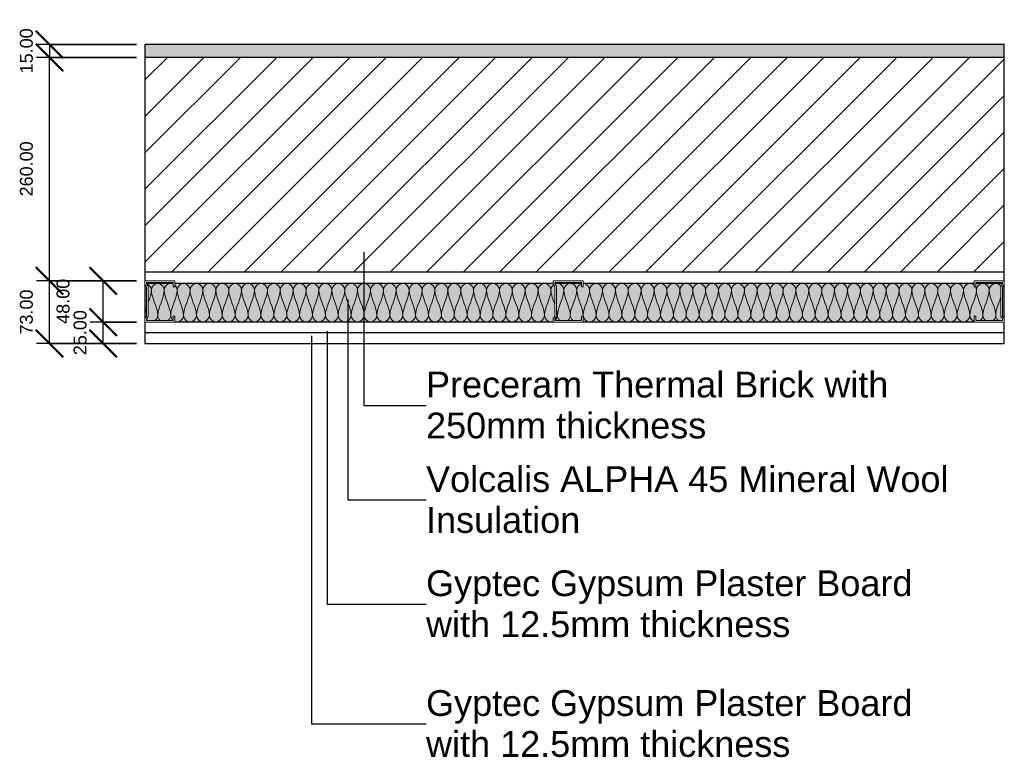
# Model space of a CAD drawing. Header units: millimetres. Extents: x -189 to 2880, y -746 to 1000.
# Tile 2 of 3: x 574 to 1720, y -746 to 113. Entities that reach past the tile are written whole.
import ezdxf

# ---------------------------------------------------------------- set-up
doc = ezdxf.new("R2010")
doc.units = ezdxf.units.MM
for name, color, linetype, lineweight in [('A-ANNO-DIMS', 211, 'Continuous', 30), ('A-ANNO-DIMS-10', 211, 'Continuous', 30), ('A-ANNO-IDEN', 131, 'Continuous', 30), ('A-DETL', 90, 'Continuous', 18), ('A-DETL-GENF', 92, 'Continuous', 18), ('A-WALL', 113, 'Continuous', 25), ('A-WALL-PATT', 111, 'Continuous', 25)]:
    doc.layers.add(name, color=color, linetype=linetype, lineweight=lineweight)
doc.styles.add('Arial', font='arial.ttf', dxfattribs={"height": 30})
doc.styles.add('Arial_1', font='arial.ttf', dxfattribs={"height": 15})
doc.dimstyles.new('Diagonal', dxfattribs={"dimscale": 304.8, "dimtxt": 15.303891, "dimasz": 0.104167, "dimexe": 0.049213, "dimexo": 0.032808, "dimgap": 0.049213, "dimtad": 1, "dimrnd": 0.01, "dimzin": 0, "dimdsep": 46, "dimtxsty": 'Arial_1', "dimblk1": 'OBLIQUE', "dimblk2": 'OBLIQUE', "dimsah": 1, "dimcen": 0.09, "dimazin": 0, "dimtfac": 1, "dimtdec": 4, "dimtix": 1, "dimtmove": 0, "dimatfit": 3, "dimfxl": 1, "dimtvp": 1, "dimtolj": 1, "dimtzin": 0, "dimarcsym": 2})
doc.dimstyles.new('Diagonal_1', dxfattribs={"dimscale": 304.8, "dimtxt": 15.303891, "dimasz": 0.104167, "dimexe": 0.049213, "dimexo": 0.032808, "dimgap": 0.049213, "dimtad": 1, "dimrnd": 0.01, "dimzin": 0, "dimdsep": 46, "dimtxsty": 'Arial_1', "dimblk1": 'OBLIQUE', "dimblk2": 'OBLIQUE', "dimsah": 1, "dimcen": 0.09, "dimazin": 0, "dimtfac": 1, "dimtdec": 4, "dimtix": 1, "dimtmove": 2, "dimatfit": 3, "dimfxl": 1, "dimtvp": 1, "dimtolj": 1, "dimtzin": 0, "dimarcsym": 2})

# ---------------------------------------------------------------- blocks, each defined once
blk = doc.blocks.new('Repeating Detail - 48mm-6992-Level 1')
at = {"layer": 'A-DETL-GENF'}
for p, q in [((-41, 510), (-48, 510)), ((-48, 510), (-48, 475)), ((-46, 477), (-46, 508)), ((-46, 508), (-41, 508)), ((-41, 508), (-41, 510)), ((0, 510), (-7, 510)), ((-7, 510), (-7, 508)), ((-7, 508), (-2, 508)), ((-2, 508), (-2, 477)), ((0, 475), (0, 510)), ((-48, 481), (-48, 504)), ((-46, 504), (-46, 481)), ((-2, 504), (-2, 481)), ((0, 481), (0, 504)), ((-48, 475), (-43.8, 475)), ((-43.8, 475), (-47, 475)), ((-44.4, 477), (-46, 477)), ((-46, 477), (-44.4, 477)), ((-41.6, 479), (-44.4, 477)), ((-44.4, 477), (-41.6, 479)), ((-43.8, 475), (-41, 477)), ((-43.8, 475), (-41, 477)), ((-6.4, 479), (-41.6, 479)), ((-41.6, 479), (-6.4, 479)), ((-41, 477), (-7, 477)), ((-41, 477), (-7, 477)), ((-7, 477), (-4.2, 475)), ((-4.2, 475), (-7, 477)), ((-3.6, 477), (-6.4, 479)), ((-3.6, 477), (-6.4, 479)), ((-4.2, 475), (0, 475)), ((0, 475), (-4.2, 475)), ((-2, 477), (-3.6, 477)), ((-3.6, 477), (-2, 477)), ((-41, 35), (-48, 35)), ((-48, 35), (-48, 0)), ((-41, 33), (-41, 35)), ((0, 35), (-7, 35)), ((-7, 35), (-7, 33)), ((0, 0), (0, 35)), ((-48, 6), (-48, 29)), ((-46, 2), (-46, 33)), ((-46, 33), (-41, 33)), ((-46, 29), (-46, 6)), ((-7, 33), (-2, 33)), ((-2, 33), (-2, 2)), ((-2, 29), (-2, 6)), ((0, 6), (0, 29)), ((-48, 0), (-43.8, 0)), ((-43.8, 0), (-47, 0)), ((-44.4, 2), (-46, 2)), ((-46, 2), (-44.4, 2)), ((-41.6, 4), (-44.4, 2)), ((-44.4, 2), (-41.6, 4)), ((-43.8, 0), (-41, 2)), ((-43.8, 0), (-41, 2)), ((-6.4, 4), (-41.6, 4)), ((-41.6, 4), (-6.4, 4)), ((-41, 2), (-7, 2)), ((-41, 2), (-7, 2)), ((-7, 2), (-4.2, 0)), ((-4.2, 0), (-7, 2)), ((-3.6, 2), (-6.4, 4)), ((-3.6, 2), (-6.4, 4)), ((0, 0), (-4.2, 0)), ((-2, 2), (-3.6, 2)), ((-3.6, 2), (-2, 2)), ((-4.2, 0), (0, 0))]:
    blk.add_line(p, q, dxfattribs=at)
blk = doc.blocks.new('metal-framing_montante - 45mm-22874-Level 1')
at = {"layer": 'A-DETL-GENF'}
for p, q in [((-41, 35), (-48, 35)), ((-48, 35), (-48, 0)), ((-41, 33), (-41, 35)), ((0, 35), (-7, 35)), ((-7, 35), (-7, 33)), ((0, 0), (0, 35)), ((-48, 6), (-48, 29)), ((-46, 2), (-46, 33)), ((-46, 33), (-41, 33)), ((-46, 29), (-46, 6)), ((-7, 33), (-2, 33)), ((-2, 33), (-2, 2)), ((-2, 29), (-2, 6)), ((0, 6), (0, 29)), ((-48, 0), (-43.8, 0)), ((-43.8, 0), (-47, 0)), ((-44.4, 2), (-46, 2)), ((-46, 2), (-44.4, 2)), ((-41.6, 4), (-44.4, 2)), ((-44.4, 2), (-41.6, 4)), ((-43.8, 0), (-41, 2)), ((-43.8, 0), (-41, 2)), ((-6.4, 4), (-41.6, 4)), ((-41.6, 4), (-6.4, 4)), ((-41, 2), (-7, 2)), ((-41, 2), (-7, 2)), ((-7, 2), (-4.2, 0)), ((-4.2, 0), (-7, 2)), ((-3.6, 2), (-6.4, 4)), ((-3.6, 2), (-6.4, 4)), ((0, 0), (-4.2, 0)), ((-2, 2), (-3.6, 2)), ((-3.6, 2), (-2, 2)), ((-4.2, 0), (0, 0))]:
    blk.add_line(p, q, dxfattribs=at)
blk = doc.blocks.new('DIMBLOCK1-Level 1')
at = {"layer": 'A-ANNO-DIMS-10', "lineweight": 50}
for p, q in [((609.1, 83.7), (593.2, 99.5)), ((609.1, 68.7), (593.2, 84.5)), ((609.1, 83.7), (625, 67.8)), ((609.1, 68.7), (625, 52.8))]:
    blk.add_line(p, q, dxfattribs=at)
at = {"layer": 'A-ANNO-DIMS-10'}
for p, q in [((710.1, 83.7), (594.1, 83.7)), ((609.1, 83.7), (609.1, 68.7)), ((609.1, 83.7), (710.1, 83.7)), ((710.1, 68.7), (594.1, 68.7)), ((609.1, 68.7), (710.1, 68.7))]:
    blk.add_line(p, q, dxfattribs=at)
at = {"layer": 'A-ANNO-DIMS-10', "color": 0, "insert": (574.6, 50.1), "char_height": 15, "width": 62.44, "attachment_point": 1, "rotation": 90, "line_spacing_factor": 0.941778, "style": 'Arial_1'}
blk.add_mtext('15.00', dxfattribs=at)
blk = doc.blocks.new('_Oblique')
at = {"color": 0, "linetype": 'ByBlock', "lineweight": -2}
blk.add_line((-0.5, -0.5), (0.5, 0.5), dxfattribs=at)
blk = doc.blocks.new('DIMBLOCK2-Level 1')
at = {"layer": 'A-ANNO-DIMS-10', "lineweight": 50}
for p, q in [((609.1, 68.7), (593.2, 84.5)), ((609.1, 68.7), (625, 52.8)), ((609.1, -191.3), (593.2, -175.5)), ((609.1, -191.3), (625, -207.2))]:
    blk.add_line(p, q, dxfattribs=at)
at = {"layer": 'A-ANNO-DIMS-10'}
for p, q in [((710.1, 68.7), (594.1, 68.7)), ((609.1, -191.3), (609.1, 68.7)), ((609.1, 68.7), (710.1, 68.7)), ((710.1, -191.3), (594.1, -191.3)), ((609.1, -191.3), (710.1, -191.3))]:
    blk.add_line(p, q, dxfattribs=at)
at = {"layer": 'A-ANNO-DIMS-10', "color": 0, "insert": (574.6, -93.1), "char_height": 15, "width": 76.284, "attachment_point": 1, "rotation": 90, "line_spacing_factor": 0.941778, "style": 'Arial_1'}
blk.add_mtext('260.00', dxfattribs=at)
blk = doc.blocks.new('DIMBLOCK3-Level 1')
at = {"layer": 'A-ANNO-DIMS-10', "lineweight": 50}
for p, q in [((671.5, -191.3), (655.7, -175.5)), ((671.5, -191.3), (687.4, -207.2)), ((671.5, -239.3), (655.7, -223.5)), ((671.5, -239.3), (687.4, -255.2))]:
    blk.add_line(p, q, dxfattribs=at)
at = {"layer": 'A-ANNO-DIMS-10'}
for p, q in [((710.1, -191.3), (656.5, -191.3)), ((671.5, -239.3), (671.5, -191.3)), ((671.5, -191.3), (710.1, -191.3)), ((710.1, -239.3), (656.5, -239.3)), ((671.5, -239.3), (710.1, -239.3))]:
    blk.add_line(p, q, dxfattribs=at)
at = {"layer": 'A-ANNO-DIMS-10', "color": 0, "insert": (617.3, -241.4), "char_height": 15, "width": 62.44, "attachment_point": 1, "rotation": 90, "line_spacing_factor": 0.941778, "style": 'Arial_1'}
blk.add_mtext('48.00', dxfattribs=at)
blk = doc.blocks.new('DIMBLOCK4-Level 1')
at = {"layer": 'A-ANNO-DIMS-10', "lineweight": 50}
for p, q in [((671.5, -239.3), (655.7, -223.5)), ((671.5, -239.3), (687.4, -255.2)), ((671.5, -264.3), (655.7, -248.5)), ((671.5, -264.3), (687.4, -280.2))]:
    blk.add_line(p, q, dxfattribs=at)
at = {"layer": 'A-ANNO-DIMS-10'}
for p, q in [((710.1, -239.3), (656.5, -239.3)), ((671.5, -264.3), (671.5, -239.3)), ((671.5, -239.3), (710.1, -239.3)), ((710.1, -264.3), (656.5, -264.3)), ((671.5, -264.3), (710.1, -264.3))]:
    blk.add_line(p, q, dxfattribs=at)
at = {"layer": 'A-ANNO-DIMS-10', "color": 0, "insert": (637.1, -277.9), "char_height": 15, "width": 62.44, "attachment_point": 1, "rotation": 90, "line_spacing_factor": 0.941778, "style": 'Arial_1'}
blk.add_mtext('25.00', dxfattribs=at)
blk = doc.blocks.new('DIMBLOCK5-Level 1')
at = {"layer": 'A-ANNO-DIMS-10', "lineweight": 50}
for p, q in [((609.1, -191.3), (593.2, -175.5)), ((609.1, -191.3), (625, -207.2)), ((609.1, -264.3), (593.2, -248.5)), ((609.1, -264.3), (625, -280.2))]:
    blk.add_line(p, q, dxfattribs=at)
at = {"layer": 'A-ANNO-DIMS-10'}
for p, q in [((710.1, -191.3), (594.1, -191.3)), ((609.1, -264.3), (609.1, -191.3)), ((609.1, -191.3), (710.1, -191.3)), ((710.1, -264.3), (594.1, -264.3)), ((609.1, -264.3), (710.1, -264.3))]:
    blk.add_line(p, q, dxfattribs=at)
at = {"layer": 'A-ANNO-DIMS-10', "color": 0, "insert": (574.6, -253.9), "char_height": 15, "width": 62.44, "attachment_point": 1, "rotation": 90, "line_spacing_factor": 0.941778, "style": 'Arial_1'}
blk.add_mtext('73.00', dxfattribs=at)

msp = doc.modelspace()

# ---------------------------------------------------------------- hatches: boundary and pattern name
at = {"layer": 'A-WALL-PATT'}
msp.add_hatch(color=256, dxfattribs=at).paths.add_polyline_path([(1720.052, 68.651), (1720.052, 83.651), (720.052, 83.651), (720.052, 68.651), (1145.317, 68.651)])
at = {"layer": 'A-WALL-PATT', "lineweight": 18}
h = msp.add_hatch(dxfattribs=at)
h.set_pattern_fill('FP_2', color=256, style=0, pattern_type=2)
h.set_pattern_definition([(45, (720.052, 0), (-21.2132, 21.2132), [])])
h.paths.add_polyline_path([(1720.052, -181.349), (1720.052, 68.651), (720.052, 68.651), (720.052, -181.349), (1145.317, -181.349)])
at = {"layer": 'A-WALL-PATT'}
h = msp.add_hatch(color=256, dxfattribs=at)
h.paths.add_polyline_path([(1685.052, -239.349), (1685.052, -232.349), (1687.052, -232.349), (1687.052, -237.349), (1718.052, -237.349), (1718.052, -235.764), (1716.101, -232.979), (1716.101, -197.718), (1718.052, -194.933), (1718.052, -194.349), (1687.052, -194.349), (1687.052, -198.349), (1685.052, -198.349), (1685.052, -194.349), (1230.052, -194.349), (1230.052, -198.349), (1228.052, -198.349), (1228.052, -194.349), (1197.052, -194.349), (1197.052, -194.933), (1199.002, -197.718), (1199.002, -232.979), (1197.052, -235.764), (1197.075, -237.349), (1228.052, -237.349), (1228.052, -232.349), (1230.052, -232.349), (1230.052, -239.349)])
h.paths.add_polyline_path([(1145.317, -239.349), (1195.052, -239.349), (1195.052, -235.134), (1197.002, -232.349), (1197.002, -198.349), (1195.052, -195.563), (1195.052, -194.349), (755.052, -194.349), (755.052, -198.349), (753.052, -198.349), (753.052, -194.349), (722.052, -194.349), (722.052, -194.933), (724.002, -197.718), (724.002, -232.979), (722.052, -235.764), (722.075, -237.349), (753.052, -237.349), (753.052, -232.349), (755.052, -232.349), (755.052, -239.349)])
h.paths.add_polyline_path([(1720.052, -235.134), (1720.052, -195.563), (1718.101, -198.349), (1718.101, -232.349), (1718.543, -232.979)])
h.paths.add_polyline_path([(720.052, -235.134), (722.002, -232.349), (722.002, -198.349), (720.052, -195.563), (720.052, -232.979)])

# ---------------------------------------------------------------- linework, layer by layer
at = {"layer": 'A-ANNO-IDEN'}
for p, q in [((974.75, -157.771), (974.75, -336.298)), ((956.092, -212.992), (956.092, -446.359)), ((932.329, -249.889), (932.329, -567.61)), ((913.885, -255.452), (913.885, -707.02)), ((974.75, -336.298), (1047.225, -336.348)), ((956.092, -446.359), (1047.225, -446.409)), ((932.329, -567.61), (1047.225, -567.66)), ((913.885, -707.02), (1047.225, -707.07))]:
    msp.add_line(p, q, dxfattribs=at)
at = {"layer": 'A-DETL'}
for points in [[(722.079, -194.72), (724.948, -195.81), (727.552, -198.957), (727.552, -201.822)], [(727.552, -201.822), (727.552, -198.286), (735.052, -190.357), (742.552, -198.286), (742.552, -201.822)], [(757.552, -201.822), (757.552, -198.286), (765.052, -190.357), (772.552, -198.286), (772.552, -201.822)], [(772.552, -201.822), (772.552, -198.286), (780.052, -190.357), (787.552, -198.286), (787.552, -201.822)], [(787.552, -201.822), (787.552, -198.286), (795.052, -190.357), (802.552, -198.286), (802.552, -201.822)], [(802.552, -201.822), (802.552, -198.286), (810.052, -190.357), (817.552, -198.286), (817.552, -201.822)], [(817.552, -201.822), (817.552, -198.286), (825.052, -190.357), (832.552, -198.286), (832.552, -201.822)], [(832.552, -201.822), (832.552, -198.286), (840.052, -190.357), (847.552, -198.286), (847.552, -201.822)], [(847.552, -201.822), (847.552, -198.286), (855.052, -190.357), (862.552, -198.286), (862.552, -201.822)], [(862.552, -201.822), (862.552, -198.286), (870.052, -190.357), (877.552, -198.286), (877.552, -201.822)], [(877.552, -201.822), (877.552, -198.286), (885.052, -190.357), (892.552, -198.286), (892.552, -201.822)], [(892.552, -201.822), (892.552, -198.286), (900.052, -190.357), (907.552, -198.286), (907.552, -201.822)], [(907.552, -201.822), (907.552, -198.286), (915.052, -190.357), (922.552, -198.286), (922.552, -201.822)], [(922.552, -201.822), (922.552, -198.286), (930.052, -190.357), (937.552, -198.286), (937.552, -201.822)], [(937.552, -201.822), (937.552, -198.286), (945.052, -190.357), (952.552, -198.286), (952.552, -201.822)], [(952.552, -201.822), (952.552, -198.286), (960.052, -190.357), (967.552, -198.286), (967.552, -201.822)], [(967.552, -201.822), (967.552, -198.286), (975.052, -190.357), (982.552, -198.286), (982.552, -201.822)], [(982.552, -201.822), (982.552, -198.286), (990.052, -190.357), (997.552, -198.286), (997.552, -201.822)], [(997.552, -201.822), (997.552, -198.286), (1005.052, -190.357), (1012.552, -198.286), (1012.552, -201.822)], [(1012.552, -201.822), (1012.552, -198.286), (1020.052, -190.357), (1027.552, -198.286), (1027.552, -201.822)], [(1027.552, -201.822), (1027.552, -198.286), (1035.052, -190.357), (1042.552, -198.286), (1042.552, -201.822)], [(1042.552, -201.822), (1042.552, -198.286), (1050.052, -190.357), (1057.552, -198.286), (1057.552, -201.822)], [(1057.552, -201.822), (1057.552, -198.286), (1065.052, -190.357), (1072.552, -198.286), (1072.552, -201.822)], [(1072.552, -201.822), (1072.552, -198.286), (1080.052, -190.357), (1087.552, -198.286), (1087.552, -201.822)], [(1087.552, -201.822), (1087.552, -198.286), (1095.052, -190.357), (1102.552, -198.286), (1102.552, -201.822)], [(1102.552, -201.822), (1102.552, -198.286), (1110.052, -190.357), (1117.552, -198.286), (1117.552, -201.822)], [(1117.552, -201.822), (1117.552, -198.286), (1125.052, -190.357), (1132.552, -198.286), (1132.552, -201.822)], [(1132.552, -201.822), (1132.552, -198.286), (1140.052, -190.357), (1147.552, -198.286), (1147.552, -201.822)], [(1147.552, -201.822), (1147.552, -198.286), (1155.052, -190.357), (1162.552, -198.286), (1162.552, -201.822)], [(1162.552, -201.822), (1162.552, -198.286), (1170.052, -190.357), (1177.552, -198.286), (1177.552, -201.822)], [(1177.552, -201.822), (1177.552, -198.286), (1185.052, -190.357), (1192.552, -198.286), (1192.552, -201.822)], [(1207.552, -201.822), (1207.552, -198.286), (1215.052, -190.357), (1222.552, -198.286), (1222.552, -201.822)], [(1222.552, -201.822), (1222.552, -198.939), (1225.045, -195.771), (1227.998, -194.7)], [(1230.052, -194.322), (1233.802, -194.322), (1237.552, -198.286), (1237.552, -201.822)], [(1237.552, -201.822), (1237.552, -198.286), (1245.052, -190.357), (1252.552, -198.286), (1252.552, -201.822)], [(1252.552, -201.822), (1252.552, -198.286), (1260.052, -190.357), (1267.552, -198.286), (1267.552, -201.822)], [(1267.552, -201.822), (1267.552, -198.286), (1275.052, -190.357), (1282.552, -198.286), (1282.552, -201.822)], [(1282.552, -201.822), (1282.552, -198.286), (1290.052, -190.357), (1297.552, -198.286), (1297.552, -201.822)], [(1297.552, -201.822), (1297.552, -198.286), (1305.052, -190.357), (1312.552, -198.286), (1312.552, -201.822)], [(1312.552, -201.822), (1312.552, -198.286), (1320.052, -190.357), (1327.552, -198.286), (1327.552, -201.822)], [(1327.552, -201.822), (1327.552, -198.286), (1335.052, -190.357), (1342.552, -198.286), (1342.552, -201.822)], [(1342.552, -201.822), (1342.552, -198.286), (1350.052, -190.357), (1357.552, -198.286), (1357.552, -201.822)], [(1357.552, -201.822), (1357.552, -198.286), (1365.052, -190.357), (1372.552, -198.286), (1372.552, -201.822)], [(1372.552, -201.822), (1372.552, -198.286), (1380.052, -190.357), (1387.552, -198.286), (1387.552, -201.822)], [(1387.552, -201.822), (1387.552, -198.286), (1395.052, -190.357), (1402.552, -198.286), (1402.552, -201.822)], [(1402.552, -201.822), (1402.552, -198.286), (1410.052, -190.357), (1417.552, -198.286), (1417.552, -201.822)], [(1417.552, -201.822), (1417.552, -198.286), (1425.052, -190.357), (1432.552, -198.286), (1432.552, -201.822)], [(1432.552, -201.822), (1432.552, -198.286), (1440.052, -190.357), (1447.552, -198.286), (1447.552, -201.822)], [(1447.552, -201.822), (1447.552, -198.286), (1455.052, -190.357), (1462.552, -198.286), (1462.552, -201.822)], [(1462.552, -201.822), (1462.552, -198.286), (1470.052, -190.357), (1477.552, -198.286), (1477.552, -201.822)], [(1477.552, -201.822), (1477.552, -198.286), (1485.052, -190.357), (1492.552, -198.286), (1492.552, -201.822)], [(1492.552, -201.822), (1492.552, -198.286), (1500.052, -190.357), (1507.552, -198.286), (1507.552, -201.822)], [(1507.552, -201.822), (1507.552, -198.286), (1515.052, -190.357), (1522.552, -198.286), (1522.552, -201.822)], [(1522.552, -201.822), (1522.552, -198.286), (1530.052, -190.357), (1537.552, -198.286), (1537.552, -201.822)], [(1537.552, -201.822), (1537.552, -198.286), (1545.052, -190.357), (1552.552, -198.286), (1552.552, -201.822)], [(1552.552, -201.822), (1552.552, -198.286), (1560.052, -190.357), (1567.552, -198.286), (1567.552, -201.822)], [(1567.552, -201.822), (1567.552, -198.286), (1575.052, -190.357), (1582.552, -198.286), (1582.552, -201.822)], [(1582.552, -201.822), (1582.552, -198.286), (1590.052, -190.357), (1597.552, -198.286), (1597.552, -201.822)], [(1597.552, -201.822), (1597.552, -198.286), (1605.052, -190.357), (1612.552, -198.286), (1612.552, -201.822)], [(1612.552, -201.822), (1612.552, -198.286), (1620.052, -190.357), (1627.552, -198.286), (1627.552, -201.822)], [(1627.552, -201.822), (1627.552, -198.286), (1635.052, -190.357), (1642.552, -198.286), (1642.552, -201.822)], [(1642.552, -201.822), (1642.552, -198.286), (1650.052, -190.357), (1657.552, -198.286), (1657.552, -201.822)], [(1657.552, -201.822), (1657.552, -198.286), (1665.052, -190.357), (1672.552, -198.286), (1672.552, -201.822)], [(1687.552, -201.822), (1687.552, -198.286), (1695.052, -190.357), (1702.552, -198.286), (1702.552, -201.822)], [(727.552, -201.822), (727.552, -206.776), (725.819, -211.516), (724.02, -216.248)], [(735.052, -231.822), (735.052, -221.514), (727.552, -212.13), (727.552, -201.822)], [(742.552, -201.822), (742.552, -212.13), (735.052, -221.514), (735.052, -231.822)], [(750.052, -231.822), (750.052, -221.514), (742.552, -212.13), (742.552, -201.822)], [(757.552, -201.822), (757.552, -212.13), (750.052, -221.514), (750.052, -231.822)], [(755.208, -196.746), (756.614, -198.179), (757.552, -200.054), (757.552, -201.822)], [(765.052, -231.822), (765.052, -221.514), (757.552, -212.13), (757.552, -201.822)], [(772.552, -201.822), (772.552, -212.13), (765.052, -221.514), (765.052, -231.822)], [(780.052, -231.822), (780.052, -221.514), (772.552, -212.13), (772.552, -201.822)], [(787.552, -201.822), (787.552, -212.13), (780.052, -221.514), (780.052, -231.822)], [(795.052, -231.822), (795.052, -221.514), (787.552, -212.13), (787.552, -201.822)], [(802.552, -201.822), (802.552, -212.13), (795.052, -221.514), (795.052, -231.822)], [(810.052, -231.822), (810.052, -221.514), (802.552, -212.13), (802.552, -201.822)], [(817.552, -201.822), (817.552, -212.13), (810.052, -221.514), (810.052, -231.822)], [(825.052, -231.822), (825.052, -221.514), (817.552, -212.13), (817.552, -201.822)], [(832.552, -201.822), (832.552, -212.13), (825.052, -221.514), (825.052, -231.822)], [(840.052, -231.822), (840.052, -221.514), (832.552, -212.13), (832.552, -201.822)], [(847.552, -201.822), (847.552, -212.13), (840.052, -221.514), (840.052, -231.822)], [(855.052, -231.822), (855.052, -221.514), (847.552, -212.13), (847.552, -201.822)], [(862.552, -201.822), (862.552, -212.13), (855.052, -221.514), (855.052, -231.822)], [(870.052, -231.822), (870.052, -221.514), (862.552, -212.13), (862.552, -201.822)], [(877.552, -201.822), (877.552, -212.13), (870.052, -221.514), (870.052, -231.822)], [(885.052, -231.822), (885.052, -221.514), (877.552, -212.13), (877.552, -201.822)], [(892.552, -201.822), (892.552, -212.13), (885.052, -221.514), (885.052, -231.822)], [(900.052, -231.822), (900.052, -221.514), (892.552, -212.13), (892.552, -201.822)], [(907.552, -201.822), (907.552, -212.13), (900.052, -221.514), (900.052, -231.822)], [(915.052, -231.822), (915.052, -221.514), (907.552, -212.13), (907.552, -201.822)], [(922.552, -201.822), (922.552, -212.13), (915.052, -221.514), (915.052, -231.822)], [(930.052, -231.822), (930.052, -221.514), (922.552, -212.13), (922.552, -201.822)], [(937.552, -201.822), (937.552, -212.13), (930.052, -221.514), (930.052, -231.822)], [(945.052, -231.822), (945.052, -221.514), (937.552, -212.13), (937.552, -201.822)], [(952.552, -201.822), (952.552, -212.13), (945.052, -221.514), (945.052, -231.822)], [(960.052, -231.822), (960.052, -221.514), (952.552, -212.13), (952.552, -201.822)], [(967.552, -201.822), (967.552, -212.13), (960.052, -221.514), (960.052, -231.822)], [(975.052, -231.822), (975.052, -221.514), (967.552, -212.13), (967.552, -201.822)], [(982.552, -201.822), (982.552, -212.13), (975.052, -221.514), (975.052, -231.822)], [(990.052, -231.822), (990.052, -221.514), (982.552, -212.13), (982.552, -201.822)], [(997.552, -201.822), (997.552, -212.13), (990.052, -221.514), (990.052, -231.822)], [(1005.052, -231.822), (1005.052, -221.514), (997.552, -212.13), (997.552, -201.822)], [(1012.552, -201.822), (1012.552, -212.13), (1005.052, -221.514), (1005.052, -231.822)], [(1020.052, -231.822), (1020.052, -221.514), (1012.552, -212.13), (1012.552, -201.822)], [(1027.552, -201.822), (1027.552, -212.13), (1020.052, -221.514), (1020.052, -231.822)], [(1035.052, -231.822), (1035.052, -221.514), (1027.552, -212.13), (1027.552, -201.822)], [(1042.552, -201.822), (1042.552, -212.13), (1035.052, -221.514), (1035.052, -231.822)], [(1050.052, -231.822), (1050.052, -221.514), (1042.552, -212.13), (1042.552, -201.822)], [(1057.552, -201.822), (1057.552, -212.13), (1050.052, -221.514), (1050.052, -231.822)], [(1065.052, -231.822), (1065.052, -221.514), (1057.552, -212.13), (1057.552, -201.822)], [(1072.552, -201.822), (1072.552, -212.13), (1065.052, -221.514), (1065.052, -231.822)], [(1080.052, -231.822), (1080.052, -221.514), (1072.552, -212.13), (1072.552, -201.822)], [(1087.552, -201.822), (1087.552, -212.13), (1080.052, -221.514), (1080.052, -231.822)], [(1095.052, -231.822), (1095.052, -221.514), (1087.552, -212.13), (1087.552, -201.822)], [(1102.552, -201.822), (1102.552, -212.13), (1095.052, -221.514), (1095.052, -231.822)], [(1110.052, -231.822), (1110.052, -221.514), (1102.552, -212.13), (1102.552, -201.822)], [(1117.552, -201.822), (1117.552, -212.13), (1110.052, -221.514), (1110.052, -231.822)], [(1125.052, -231.822), (1125.052, -221.514), (1117.552, -212.13), (1117.552, -201.822)], [(1132.552, -201.822), (1132.552, -212.13), (1125.052, -221.514), (1125.052, -231.822)], [(1140.052, -231.822), (1140.052, -221.514), (1132.552, -212.13), (1132.552, -201.822)], [(1147.552, -201.822), (1147.552, -212.13), (1140.052, -221.514), (1140.052, -231.822)], [(1155.052, -231.822), (1155.052, -221.514), (1147.552, -212.13), (1147.552, -201.822)], [(1162.552, -201.822), (1162.552, -212.13), (1155.052, -221.514), (1155.052, -231.822)], [(1170.052, -231.822), (1170.052, -221.514), (1162.552, -212.13), (1162.552, -201.822)], [(1177.552, -201.822), (1177.552, -212.13), (1170.052, -221.514), (1170.052, -231.822)], [(1185.052, -231.822), (1185.052, -221.514), (1177.552, -212.13), (1177.552, -201.822)], [(1192.552, -201.822), (1192.552, -212.13), (1185.052, -221.514), (1185.052, -231.822)], [(1192.552, -201.822), (1192.552, -199.823), (1193.75, -197.688), (1195.469, -196.209)], [(1197.061, -218.828), (1194.97, -213.232), (1192.552, -207.676), (1192.552, -201.822)], [(1207.552, -201.822), (1207.552, -212.13), (1200.052, -221.514), (1200.052, -231.822)], [(1215.052, -231.822), (1215.052, -221.514), (1207.552, -212.13), (1207.552, -201.822)], [(1222.552, -201.822), (1222.552, -212.13), (1215.052, -221.514), (1215.052, -231.822)], [(1230.052, -231.822), (1230.052, -221.514), (1222.552, -212.13), (1222.552, -201.822)], [(1237.552, -201.822), (1237.552, -212.13), (1230.052, -221.514), (1230.052, -231.822)], [(1245.052, -231.822), (1245.052, -221.514), (1237.552, -212.13), (1237.552, -201.822)], [(1252.552, -201.822), (1252.552, -212.13), (1245.052, -221.514), (1245.052, -231.822)], [(1260.052, -231.822), (1260.052, -221.514), (1252.552, -212.13), (1252.552, -201.822)], [(1267.552, -201.822), (1267.552, -212.13), (1260.052, -221.514), (1260.052, -231.822)], [(1275.052, -231.822), (1275.052, -221.514), (1267.552, -212.13), (1267.552, -201.822)], [(1282.552, -201.822), (1282.552, -212.13), (1275.052, -221.514), (1275.052, -231.822)], [(1290.052, -231.822), (1290.052, -221.514), (1282.552, -212.13), (1282.552, -201.822)], [(1297.552, -201.822), (1297.552, -212.13), (1290.052, -221.514), (1290.052, -231.822)], [(1305.052, -231.822), (1305.052, -221.514), (1297.552, -212.13), (1297.552, -201.822)], [(1312.552, -201.822), (1312.552, -212.13), (1305.052, -221.514), (1305.052, -231.822)], [(1320.052, -231.822), (1320.052, -221.514), (1312.552, -212.13), (1312.552, -201.822)], [(1327.552, -201.822), (1327.552, -212.13), (1320.052, -221.514), (1320.052, -231.822)], [(1335.052, -231.822), (1335.052, -221.514), (1327.552, -212.13), (1327.552, -201.822)], [(1342.552, -201.822), (1342.552, -212.13), (1335.052, -221.514), (1335.052, -231.822)], [(1350.052, -231.822), (1350.052, -221.514), (1342.552, -212.13), (1342.552, -201.822)], [(1357.552, -201.822), (1357.552, -212.13), (1350.052, -221.514), (1350.052, -231.822)], [(1365.052, -231.822), (1365.052, -221.514), (1357.552, -212.13), (1357.552, -201.822)], [(1372.552, -201.822), (1372.552, -212.13), (1365.052, -221.514), (1365.052, -231.822)], [(1380.052, -231.822), (1380.052, -221.514), (1372.552, -212.13), (1372.552, -201.822)], [(1387.552, -201.822), (1387.552, -212.13), (1380.052, -221.514), (1380.052, -231.822)], [(1395.052, -231.822), (1395.052, -221.514), (1387.552, -212.13), (1387.552, -201.822)], [(1402.552, -201.822), (1402.552, -212.13), (1395.052, -221.514), (1395.052, -231.822)], [(1410.052, -231.822), (1410.052, -221.514), (1402.552, -212.13), (1402.552, -201.822)], [(1417.552, -201.822), (1417.552, -212.13), (1410.052, -221.514), (1410.052, -231.822)], [(1425.052, -231.822), (1425.052, -221.514), (1417.552, -212.13), (1417.552, -201.822)], [(1432.552, -201.822), (1432.552, -212.13), (1425.052, -221.514), (1425.052, -231.822)], [(1440.052, -231.822), (1440.052, -221.514), (1432.552, -212.13), (1432.552, -201.822)], [(1447.552, -201.822), (1447.552, -212.13), (1440.052, -221.514), (1440.052, -231.822)], [(1455.052, -231.822), (1455.052, -221.514), (1447.552, -212.13), (1447.552, -201.822)], [(1462.552, -201.822), (1462.552, -212.13), (1455.052, -221.514), (1455.052, -231.822)], [(1470.052, -231.822), (1470.052, -221.514), (1462.552, -212.13), (1462.552, -201.822)], [(1477.552, -201.822), (1477.552, -212.13), (1470.052, -221.514), (1470.052, -231.822)], [(1485.052, -231.822), (1485.052, -221.514), (1477.552, -212.13), (1477.552, -201.822)], [(1492.552, -201.822), (1492.552, -212.13), (1485.052, -221.514), (1485.052, -231.822)], [(1500.052, -231.822), (1500.052, -221.514), (1492.552, -212.13), (1492.552, -201.822)], [(1507.552, -201.822), (1507.552, -212.13), (1500.052, -221.514), (1500.052, -231.822)], [(1515.052, -231.822), (1515.052, -221.514), (1507.552, -212.13), (1507.552, -201.822)], [(1522.552, -201.822), (1522.552, -212.13), (1515.052, -221.514), (1515.052, -231.822)], [(1530.052, -231.822), (1530.052, -221.514), (1522.552, -212.13), (1522.552, -201.822)], [(1537.552, -201.822), (1537.552, -212.13), (1530.052, -221.514), (1530.052, -231.822)], [(1545.052, -231.822), (1545.052, -221.514), (1537.552, -212.13), (1537.552, -201.822)], [(1552.552, -201.822), (1552.552, -212.13), (1545.052, -221.514), (1545.052, -231.822)], [(1560.052, -231.822), (1560.052, -221.514), (1552.552, -212.13), (1552.552, -201.822)], [(1567.552, -201.822), (1567.552, -212.13), (1560.052, -221.514), (1560.052, -231.822)], [(1575.052, -231.822), (1575.052, -221.514), (1567.552, -212.13), (1567.552, -201.822)], [(1582.552, -201.822), (1582.552, -212.13), (1575.052, -221.514), (1575.052, -231.822)], [(1590.052, -231.822), (1590.052, -221.514), (1582.552, -212.13), (1582.552, -201.822)], [(1597.552, -201.822), (1597.552, -212.13), (1590.052, -221.514), (1590.052, -231.822)], [(1605.052, -231.822), (1605.052, -221.514), (1597.552, -212.13), (1597.552, -201.822)], [(1612.552, -201.822), (1612.552, -212.13), (1605.052, -221.514), (1605.052, -231.822)], [(1620.052, -231.822), (1620.052, -221.514), (1612.552, -212.13), (1612.552, -201.822)], [(1627.552, -201.822), (1627.552, -212.13), (1620.052, -221.514), (1620.052, -231.822)], [(1635.052, -231.822), (1635.052, -221.514), (1627.552, -212.13), (1627.552, -201.822)], [(1642.552, -201.822), (1642.552, -212.13), (1635.052, -221.514), (1635.052, -231.822)], [(1650.052, -231.822), (1650.052, -221.514), (1642.552, -212.13), (1642.552, -201.822)], [(1657.552, -201.822), (1657.552, -212.13), (1650.052, -221.514), (1650.052, -231.822)], [(1665.052, -231.822), (1665.052, -221.514), (1657.552, -212.13), (1657.552, -201.822)], [(1672.552, -201.822), (1672.552, -212.13), (1665.052, -221.514), (1665.052, -231.822)], [(1680.052, -231.822), (1680.052, -221.514), (1672.552, -212.13), (1672.552, -201.822)], [(1687.552, -201.822), (1687.552, -212.13), (1680.052, -221.514), (1680.052, -231.822)], [(1686.465, -198.346), (1687.145, -199.447), (1687.552, -200.658), (1687.552, -201.822)], [(1695.052, -231.822), (1695.052, -221.514), (1687.552, -212.13), (1687.552, -201.822)], [(1702.552, -201.822), (1702.552, -212.13), (1695.052, -221.514), (1695.052, -231.822)], [(1710.052, -231.822), (1710.052, -221.514), (1702.552, -212.13), (1702.552, -201.822)], [(1716.144, -210.214), (1713.972, -217.399), (1710.052, -224.369), (1710.052, -231.822)], [(721.918, -221.987), (720.846, -225.21), (720.052, -228.467), (720.052, -231.822)], [(1200.052, -231.822), (1200.052, -229.513), (1199.675, -227.251), (1199.091, -225.014)], [(720.052, -231.822), (720.052, -232.587), (720.227, -233.372), (720.54, -234.132)], [(721.91, -236.364), (722.246, -236.764), (722.618, -237.138), (723.017, -237.477)], [(732.086, -237.477), (733.831, -235.996), (735.052, -233.839), (735.052, -231.822)], [(735.052, -231.822), (735.052, -233.839), (736.272, -235.996), (738.017, -237.477)], [(747.086, -237.477), (748.831, -235.996), (750.052, -233.839), (750.052, -231.822)], [(750.052, -231.822), (750.052, -233.802), (751.228, -235.916), (752.921, -237.394)], [(765.052, -231.822), (765.052, -235.357), (772.552, -243.286), (780.052, -235.357), (780.052, -231.822)], [(780.052, -231.822), (780.052, -235.357), (787.552, -243.286), (795.052, -235.357), (795.052, -231.822)], [(795.052, -231.822), (795.052, -235.357), (802.552, -243.286), (810.052, -235.357), (810.052, -231.822)], [(810.052, -231.822), (810.052, -235.357), (817.552, -243.286), (825.052, -235.357), (825.052, -231.822)], [(825.052, -231.822), (825.052, -235.357), (832.552, -243.286), (840.052, -235.357), (840.052, -231.822)], [(840.052, -231.822), (840.052, -235.357), (847.552, -243.286), (855.052, -235.357), (855.052, -231.822)], [(855.052, -231.822), (855.052, -235.357), (862.552, -243.286), (870.052, -235.357), (870.052, -231.822)], [(870.052, -231.822), (870.052, -235.357), (877.552, -243.286), (885.052, -235.357), (885.052, -231.822)], [(885.052, -231.822), (885.052, -235.357), (892.552, -243.286), (900.052, -235.357), (900.052, -231.822)], [(900.052, -231.822), (900.052, -235.357), (907.552, -243.286), (915.052, -235.357), (915.052, -231.822)], [(915.052, -231.822), (915.052, -235.357), (922.552, -243.286), (930.052, -235.357), (930.052, -231.822)], [(930.052, -231.822), (930.052, -235.357), (937.552, -243.286), (945.052, -235.357), (945.052, -231.822)], [(945.052, -231.822), (945.052, -235.357), (952.552, -243.286), (960.052, -235.357), (960.052, -231.822)], [(960.052, -231.822), (960.052, -235.357), (967.552, -243.286), (975.052, -235.357), (975.052, -231.822)], [(975.052, -231.822), (975.052, -235.357), (982.552, -243.286), (990.052, -235.357), (990.052, -231.822)], [(990.052, -231.822), (990.052, -235.357), (997.552, -243.286), (1005.052, -235.357), (1005.052, -231.822)], [(1005.052, -231.822), (1005.052, -235.357), (1012.552, -243.286), (1020.052, -235.357), (1020.052, -231.822)], [(1020.052, -231.822), (1020.052, -235.357), (1027.552, -243.286), (1035.052, -235.357), (1035.052, -231.822)], [(1035.052, -231.822), (1035.052, -235.357), (1042.552, -243.286), (1050.052, -235.357), (1050.052, -231.822)], [(1050.052, -231.822), (1050.052, -235.357), (1057.552, -243.286), (1065.052, -235.357), (1065.052, -231.822)], [(1065.052, -231.822), (1065.052, -235.357), (1072.552, -243.286), (1080.052, -235.357), (1080.052, -231.822)], [(1080.052, -231.822), (1080.052, -235.357), (1087.552, -243.286), (1095.052, -235.357), (1095.052, -231.822)], [(1095.052, -231.822), (1095.052, -235.357), (1102.552, -243.286), (1110.052, -235.357), (1110.052, -231.822)], [(1110.052, -231.822), (1110.052, -235.357), (1117.552, -243.286), (1125.052, -235.357), (1125.052, -231.822)], [(1125.052, -231.822), (1125.052, -235.357), (1132.552, -243.286), (1140.052, -235.357), (1140.052, -231.822)], [(1140.052, -231.822), (1140.052, -235.357), (1147.552, -243.286), (1155.052, -235.357), (1155.052, -231.822)], [(1155.052, -231.822), (1155.052, -235.357), (1162.552, -243.286), (1170.052, -235.357), (1170.052, -231.822)], [(1170.052, -231.822), (1170.052, -235.357), (1177.552, -243.286), (1185.052, -235.357), (1185.052, -231.822)], [(1197.182, -237.394), (1198.876, -235.916), (1200.052, -233.802), (1200.052, -231.822)], [(1200.052, -231.822), (1200.052, -233.839), (1201.272, -235.996), (1203.017, -237.477)], [(1212.086, -237.477), (1213.831, -235.996), (1215.052, -233.839), (1215.052, -231.822)], [(1215.052, -231.822), (1215.052, -233.839), (1216.272, -235.996), (1218.017, -237.477)], [(1227.086, -237.477), (1227.485, -237.138), (1227.857, -236.764), (1228.193, -236.364)], [(1230.024, -232.354), (1230.042, -232.176), (1230.052, -231.998), (1230.052, -231.822)], [(1230.052, -231.822), (1230.052, -235.357), (1237.552, -243.286), (1245.052, -235.357), (1245.052, -231.822)], [(1245.052, -231.822), (1245.052, -235.357), (1252.552, -243.286), (1260.052, -235.357), (1260.052, -231.822)], [(1260.052, -231.822), (1260.052, -235.357), (1267.552, -243.286), (1275.052, -235.357), (1275.052, -231.822)], [(1275.052, -231.822), (1275.052, -235.357), (1282.552, -243.286), (1290.052, -235.357), (1290.052, -231.822)], [(1290.052, -231.822), (1290.052, -235.357), (1297.552, -243.286), (1305.052, -235.357), (1305.052, -231.822)], [(1305.052, -231.822), (1305.052, -235.357), (1312.552, -243.286), (1320.052, -235.357), (1320.052, -231.822)], [(1320.052, -231.822), (1320.052, -235.357), (1327.552, -243.286), (1335.052, -235.357), (1335.052, -231.822)], [(1335.052, -231.822), (1335.052, -235.357), (1342.552, -243.286), (1350.052, -235.357), (1350.052, -231.822)], [(1350.052, -231.822), (1350.052, -235.357), (1357.552, -243.286), (1365.052, -235.357), (1365.052, -231.822)], [(1365.052, -231.822), (1365.052, -235.357), (1372.552, -243.286), (1380.052, -235.357), (1380.052, -231.822)], [(1380.052, -231.822), (1380.052, -235.357), (1387.552, -243.286), (1395.052, -235.357), (1395.052, -231.822)], [(1395.052, -231.822), (1395.052, -235.357), (1402.552, -243.286), (1410.052, -235.357), (1410.052, -231.822)], [(1410.052, -231.822), (1410.052, -235.357), (1417.552, -243.286), (1425.052, -235.357), (1425.052, -231.822)], [(1425.052, -231.822), (1425.052, -235.357), (1432.552, -243.286), (1440.052, -235.357), (1440.052, -231.822)], [(1440.052, -231.822), (1440.052, -235.357), (1447.552, -243.286), (1455.052, -235.357), (1455.052, -231.822)], [(1455.052, -231.822), (1455.052, -235.357), (1462.552, -243.286), (1470.052, -235.357), (1470.052, -231.822)], [(1470.052, -231.822), (1470.052, -235.357), (1477.552, -243.286), (1485.052, -235.357), (1485.052, -231.822)], [(1485.052, -231.822), (1485.052, -235.357), (1492.552, -243.286), (1500.052, -235.357), (1500.052, -231.822)], [(1500.052, -231.822), (1500.052, -235.357), (1507.552, -243.286), (1515.052, -235.357), (1515.052, -231.822)], [(1515.052, -231.822), (1515.052, -235.357), (1522.552, -243.286), (1530.052, -235.357), (1530.052, -231.822)], [(1530.052, -231.822), (1530.052, -235.357), (1537.552, -243.286), (1545.052, -235.357), (1545.052, -231.822)], [(1545.052, -231.822), (1545.052, -235.357), (1552.552, -243.286), (1560.052, -235.357), (1560.052, -231.822)], [(1560.052, -231.822), (1560.052, -235.357), (1567.552, -243.286), (1575.052, -235.357), (1575.052, -231.822)], [(1575.052, -231.822), (1575.052, -235.357), (1582.552, -243.286), (1590.052, -235.357), (1590.052, -231.822)], [(1590.052, -231.822), (1590.052, -235.357), (1597.552, -243.286), (1605.052, -235.357), (1605.052, -231.822)], [(1605.052, -231.822), (1605.052, -235.357), (1612.552, -243.286), (1620.052, -235.357), (1620.052, -231.822)], [(1620.052, -231.822), (1620.052, -235.357), (1627.552, -243.286), (1635.052, -235.357), (1635.052, -231.822)], [(1635.052, -231.822), (1635.052, -235.357), (1642.552, -243.286), (1650.052, -235.357), (1650.052, -231.822)], [(1650.052, -231.822), (1650.052, -235.357), (1657.552, -243.286), (1665.052, -235.357), (1665.052, -231.822)], [(1665.052, -231.822), (1665.052, -235.357), (1672.552, -243.286), (1680.052, -235.357), (1680.052, -231.822)], [(1680.052, -231.822), (1680.052, -234.541), (1682.27, -237.515), (1685.001, -238.742)], [(1692.086, -237.477), (1693.831, -235.996), (1695.052, -233.839), (1695.052, -231.822)], [(1695.052, -231.822), (1695.052, -233.839), (1696.272, -235.996), (1698.017, -237.477)], [(1707.086, -237.477), (1708.831, -235.996), (1710.052, -233.839), (1710.052, -231.822)], [(1710.052, -231.822), (1710.052, -233.839), (1711.342, -235.996), (1713.107, -237.477)]]:
    msp.add_open_spline(points, degree=3, dxfattribs=at)
for points, knots in [([(742.552, -201.822), (742.552, -198.286), (747.34, -193.224), (752.128, -194.626), (753.087, -195.141)], [0, 0, 0, 0, 1.41421356, 1.80584193, 1.80584193, 1.80584193, 1.80584193]), ([(1197.21, -195.04), (1198.114, -194.586), (1202.833, -193.298), (1207.552, -198.286), (1207.552, -201.822)], [1.04883416, 1.04883416, 1.04883416, 1.04883416, 1.41421356, 2.82842712, 2.82842712, 2.82842712, 2.82842712]), ([(1672.552, -201.822), (1672.552, -198.286), (1678.177, -192.34), (1683.802, -195.313), (1685.208, -196.746)], [0, 0, 0, 0, 1.41421356, 2.12132034, 2.12132034, 2.12132034, 2.12132034]), ([(1702.552, -201.822), (1702.552, -198.286), (1708.649, -191.84), (1714.746, -195.875), (1716.174, -197.905)], [0, 0, 0, 0, 1.41421356, 2.29948151, 2.29948151, 2.29948151, 2.29948151]), ([(755.001, -238.742), (755.821, -239.111), (760.436, -240.237), (765.052, -235.357), (765.052, -231.822)], [1.08785659, 1.08785659, 1.08785659, 1.08785659, 1.41421356, 2.82842712, 2.82842712, 2.82842712, 2.82842712]), ([(1185.052, -231.822), (1185.052, -235.357), (1189.667, -240.237), (1194.282, -239.111), (1195.102, -238.742)], [0, 0, 0, 0, 1.41421356, 1.74057054, 1.74057054, 1.74057054, 1.74057054])]:
    msp.add_open_spline(points, degree=3, knots=knots, dxfattribs=at)
at = {"layer": 'A-WALL'}
for p, q in [((1720.052, 83.651), (720.052, 83.651)), ((720.052, 83.651), (720.052, -191.349)), ((1720.052, -191.349), (1720.052, 83.651)), ((1720.052, 68.651), (720.052, 68.651)), ((1720.052, -181.349), (720.052, -181.349)), ((753.052, -194.349), (722.052, -194.349)), ((1195.052, -194.349), (755.052, -194.349)), ((1228.052, -194.349), (1197.052, -194.349)), ((1685.052, -194.349), (1230.052, -194.349)), ((1718.052, -194.349), (1687.052, -194.349)), ((720.052, -195.563), (720.052, -235.134)), ((1720.052, -235.134), (1720.052, -195.563)), ((720.052, -239.349), (720.052, -264.349)), ((1195.052, -239.349), (755.052, -239.349)), ((1685.052, -239.349), (1230.052, -239.349)), ((1720.052, -264.349), (1720.052, -239.349)), ((1720.052, -251.849), (720.052, -251.849)), ((720.052, -264.349), (1720.052, -264.349))]:
    msp.add_line(p, q, dxfattribs=at)

# ---------------------------------------------------------------- block references
at = {"layer": 'A-DETL-GENF', "extrusion": (0, 0, -1), "rotation": 90.0000000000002}
msp.add_blockref('Repeating Detail - 48mm-6992-Level 1', (-720.052, -191.349), dxfattribs=at)
at = {"layer": 'A-DETL-GENF', "rotation": 89.99999999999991}
msp.add_blockref('metal-framing_montante - 45mm-22874-Level 1', (1720.052, -191.349), dxfattribs=at)

# ---------------------------------------------------------------- texts
at = {"layer": 'A-ANNO-IDEN', "char_height": 30, "attachment_point": 1, "style": 'Arial'}
for s, insert, width in [('Preceram Thermal Brick with', (1047.225, -297.063), 665.40062), ('250mm thickness', (1047.225, -344.688), 404.85219), ('Volcalis ALPHA 45 Mineral Wool', (1047.225, -407.124), 750.3795), ('Insulation', (1047.225, -454.749), 221.26575), ('Gyptec Gypsum Plaster Board', (1047.225, -528.374), 696.66644), ('with 12.5mm thickness', (1047.225, -575.999), 525.907), ('Gyptec Gypsum Plaster Board', (1047.225, -667.784), 696.66644), ('with 12.5mm thickness', (1047.225, -715.409), 525.907)]:
    msp.add_mtext(s, dxfattribs=dict(at, insert=insert, width=width))

# ---------------------------------------------------------------- dimensions: what is measured, and where the dimension line sits
at = {"layer": 'A-ANNO-DIMS'}
for base, p1, p2, override, picture, middle in [((609.117, 68.651), (720.052, 83.651), (720.052, 68.651), {"dimpost": '<>', "dimfxl": 15}, 'DIMBLOCK1-Level 1', (586.458, 76.151)), ((609.117, 68.651), (720.052, -191.349), (720.052, 68.651), {"dimpost": '<>', "dimfxl": 260}, 'DIMBLOCK2-Level 1', (586.458, -61.349)), ((609.117, -191.349), (720.052, -264.349), (720.052, -191.349), {"dimpost": '<>', "dimfxl": 73}, 'DIMBLOCK5-Level 1', (586.453, -227.849)), ((671.544, -239.349), (720.052, -264.349), (720.052, -239.349), {"dimpost": '<>', "dimfxl": 25}, 'DIMBLOCK4-Level 1', (648.885, -251.849))]:
    dim = msp.add_linear_dim(base=base, p1=p1, p2=p2, angle=90, dimstyle='Diagonal', override=override, dxfattribs=at)
    dim.commit()
    dim.dimension.update_dxf_attribs({"geometry": picture, "text_midpoint": middle})
dim = msp.add_linear_dim(base=(671.544, -191.349), p1=(720.052, -239.349), p2=(720.052, -191.349), angle=90, dimstyle='Diagonal_1', override={"dimpost": '<>', "dimfxl": 48}, dxfattribs=at)
dim.commit()
dim.dimension.update_dxf_attribs({"geometry": 'DIMBLOCK3-Level 1', "text_midpoint": (627.265, -210.145), "dimtype": 160, "text_rotation": 90})

doc.saveas('drawing.dxf')
